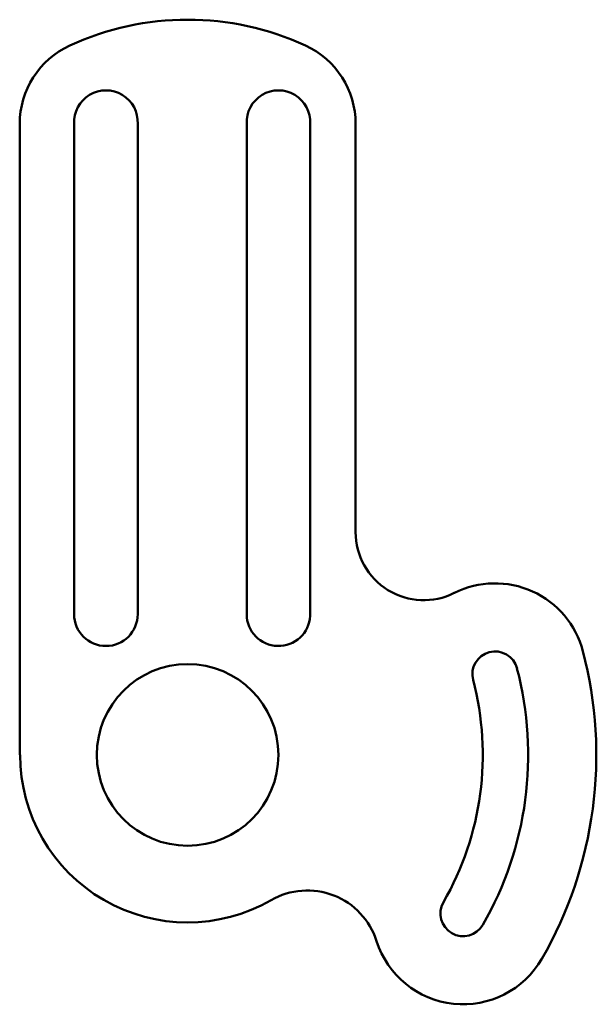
# Model space of a CAD drawing. Header units: inches. Extents: x -19 to 108, y -69 to 148.
import ezdxf

# ---------------------------------------------------------------- set-up
doc = ezdxf.new("R2010")
doc.units = ezdxf.units.IN
doc.header["$MEASUREMENT"] = 0
doc.layers.add('CONTOUR', color=255, linetype='Continuous', lineweight=50)

msp = doc.modelspace()

# ---------------------------------------------------------------- linework, layer by layer
at = {"layer": 'CONTOUR'}
for p, q in [((-18.87, 125.2), (-18.87, -13.8)), ((-6.85, 125.2), (-6.87, 17.2)), ((7.12, 125.2), (7.13, 17.2)), ((31.15, 125.2), (31.13, 17.2)), ((45.12, 125.2), (45.12, 16.82)), ((55.13, 125.2), (55.13, 35.28))]:
    msp.add_line(p, q, dxfattribs=at)
msp.add_circle((18.13, -13.8), 20, dxfattribs=at)
for centre, radius, start, end in [((18.13, 86.15), 62, 65.2535, 114.7465), ((0.13, 125.2), 19, 114.7465, 180), ((36.13, 125.2), 19, 0, 65.2535), ((0.13, 125.58), 7, 356.8786, 183.1214), ((38.13, 125.58), 7, 356.8786, 183.1214), ((70.13, 35.28), 15, 180, 296.6525), ((85.84, 4), 20, 14.7274, 116.6525), ((0.13, 17.2), 7, 180, 0), ((38.13, 17.2), 7, 180, 356.8786), ((85.84, 4), 5, 14.7274, 194.7274), ((18.13, -13.8), 90, 330.0734, 14.7274), ((18.13, -13.8), 75, 330.0734, 14.7274), ((18.13, -13.8), 65, 330.0734, 14.7274), ((18.13, -13.8), 36.89, 180, 299.8998), ((44.5, -59.65), 16, 17.6737, 119.8998), ((78.8, -48.72), 5, 150.0734, 330.0734), ((78.8, -48.72), 20, 197.6737, 330.0734)]:
    msp.add_arc(centre, radius, start, end, dxfattribs=at)

doc.saveas('drawing.dxf')
